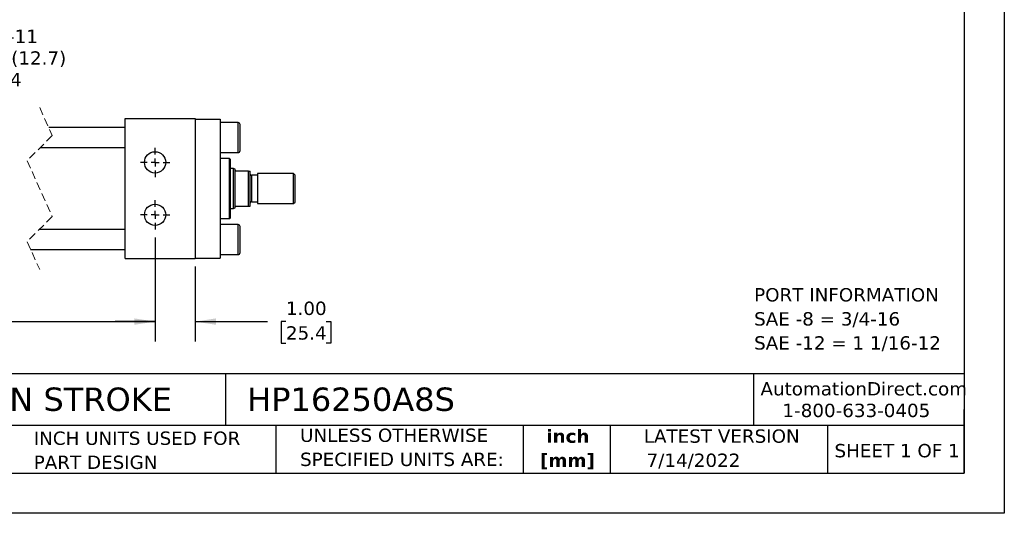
# Model space of a CAD drawing. Header units: inches. Extents: x 0 to 44, y 0 to 34.
# Tile 2 of 4: x 19.4 to 44, y 0 to 12.3. Entities that reach past the tile are written whole.
import ezdxf

# ---------------------------------------------------------------- set-up
doc = ezdxf.new("R2010")
doc.units = ezdxf.units.IN
doc.header["$LTSCALE"] = 4
doc.header["$MEASUREMENT"] = 0
for name, pattern in [('SLD-Center', [0.75, 0.6, -0.05, 0.05, -0.05]), ('SLD-Dashed', [0.075, 0.05, -0.025]), ('SLD-Solid', [0])]:
    doc.linetypes.add(name, pattern=pattern)
doc.layers.add('CENTER', color=40, linetype='SLD-Center')
doc.layers.add('DIMENSIONS', color=140, linetype='SLD-Solid', lineweight=25)
doc.layers.add('TEXT', color=140, linetype='SLD-Solid', lineweight=25)
doc.styles.add('SLDTEXTSTYLE0', font='VERDANA.TTF')
doc.styles.add('SLDTEXTSTYLE1', font='VERDANAB.TTF')
doc.dimstyles.new('SLDDIMSTYLE0', dxfattribs={"dimtxt": 0.339844, "dimasz": 0.52, "dimexe": 0, "dimexo": 0.0625, "dimgap": 0.084961, "dimtad": 0, "dimtih": 1, "dimtoh": 1, "dimrnd": 1e-09, "dimzin": 4, "dimdsep": 46, "dimtxsty": 'SLDTEXTSTYLE0', "dimsah": 1, "dimcen": 0.09, "dimadec": 0, "dimazin": 1, "dimtfac": 1, "dimtofl": 0, "dimtmove": 0, "dimatfit": 3, "dimfxl": 0, "dimfrac": 2, "dimtolj": 1, "dimtzin": 12, "dimarcsym": 0})
doc.dimstyles.new('SLDDIMSTYLE3', dxfattribs={"dimtxt": 0.339844, "dimasz": 0.52, "dimexe": 0, "dimexo": 0.0625, "dimgap": 0.084961, "dimtad": 0, "dimtih": 1, "dimtoh": 1, "dimrnd": 1e-09, "dimzin": 4, "dimdsep": 46, "dimtxsty": 'SLDTEXTSTYLE0', "dimsah": 1, "dimcen": 0.09, "dimadec": 0, "dimazin": 1, "dimtfac": 1, "dimtmove": 0, "dimatfit": 0, "dimfxl": 0, "dimfrac": 2, "dimtolj": 1, "dimtzin": 12, "dimarcsym": 0})
doc.dimstyles.new('SLDDIMSTYLE6', dxfattribs={"dimtxt": 0.339844, "dimasz": 0.52, "dimexe": 0, "dimexo": 0.0625, "dimgap": 0.084961, "dimtad": 0, "dimtih": 1, "dimtoh": 1, "dimrnd": 1e-09, "dimzin": 12, "dimdsep": 46, "dimtxsty": 'SLDTEXTSTYLE0', "dimsah": 1, "dimcen": 0, "dimadec": 0, "dimazin": 3, "dimtfac": 1, "dimtofl": 0, "dimtmove": 0, "dimatfit": 3, "dimfxl": 0, "dimfrac": 2, "dimtolj": 1, "dimtzin": 12, "dimarcsym": 0})

# ---------------------------------------------------------------- blocks, each defined once
blk = doc.blocks.new('SW_NOTE_0')
at = {"layer": 'TEXT', "color": 0, "char_height": 0.33333, "attachment_point": 1, "style": 'SLDTEXTSTYLE0'}
for s, insert in [('PORT INFORMATION', (0, 0.423)), ('SAE -8 = 3/4-16', (0, -0.179)), ('SAE -12 = 1 1/16-12', (0, -0.78))]:
    blk.add_mtext(s, dxfattribs=dict(at, insert=insert))
blk = doc.blocks.new('SW_NOTE_0_1')
at = {"layer": 'TEXT', "color": 0, "char_height": 0.3333, "attachment_point": 2, "style": 'SLDTEXTSTYLE1'}
for s, insert in [('inch', (0.5, 0.423)), ('[mm]', (0.489, -0.179))]:
    blk.add_mtext(s, dxfattribs=dict(at, insert=insert))
blk = doc.blocks.new('SW_NOTE_0_2')
at = {"layer": 'TEXT', "color": 0, "char_height": 0.33333, "attachment_point": 1, "style": 'SLDTEXTSTYLE0'}
for s, insert in [('UNLESS OTHERWISE ', (0, 0.423)), ('SPECIFIED UNITS ARE:', (0, -0.179))]:
    blk.add_mtext(s, dxfattribs=dict(at, insert=insert))
blk = doc.blocks.new('SW_NOTE_0_6')
at = {"layer": 'TEXT', "color": 0, "char_height": 0.33333, "attachment_point": 1, "style": 'SLDTEXTSTYLE0'}
for s, insert in [('INCH UNITS USED FOR ', (0, 0.423)), ('PART DESIGN', (0, -0.179))]:
    blk.add_mtext(s, dxfattribs=dict(at, insert=insert))
blk = doc.blocks.new('_D_19')
at = {"layer": 'DIMENSIONS'}
for p, q in [((15.842, 6.897), (15.842, 4.294)), ((22.772, 6.897), (22.772, 4.294)), ((17.922, 4.794), (18.033, 5.016)), ((18.033, 5.016), (18.255, 4.572)), ((13.578, 4.794), (13.464, 4.794)), ((13.464, 4.794), (13.464, 4.254)), ((14.871, 4.794), (14.985, 4.794)), ((14.985, 4.794), (14.985, 4.254)), ((15.842, 4.794), (15.331, 4.794)), ((15.842, 4.794), (17.922, 4.794)), ((18.255, 4.572), (18.366, 4.794)), ((18.366, 4.794), (22.772, 4.794)), ((13.464, 4.254), (13.578, 4.254)), ((14.985, 4.254), (14.871, 4.254))]:
    blk.add_line(p, q, dxfattribs=at)
for points in [[(15.842, 4.794), (16.362, 4.714), (16.362, 4.874)], [(22.772, 4.794), (22.252, 4.874), (22.252, 4.714)]]:
    blk.add_solid(points, dxfattribs=at)
at = {"layer": 'DIMENSIONS', "char_height": 0.3333, "attachment_point": 1, "style": 'SLDTEXTSTYLE0'}
for s, insert in [('11.00', (13.578, 5.293)), ('279.4', (13.578, 4.677))]:
    blk.add_mtext(s, dxfattribs=dict(at, insert=insert))
blk = doc.blocks.new('_D_20')
at = {"layer": 'DIMENSIONS'}
for p, q in [((22.772, 6.897), (22.772, 4.294)), ((23.772, 6.169), (23.772, 4.294)), ((22.772, 4.794), (21.772, 4.794)), ((23.772, 4.794), (25.58, 4.794)), ((26.041, 4.794), (25.926, 4.794)), ((25.926, 4.794), (25.926, 4.254)), ((27.05, 4.794), (27.165, 4.794)), ((27.165, 4.794), (27.165, 4.254)), ((25.926, 4.254), (26.041, 4.254)), ((27.165, 4.254), (27.05, 4.254))]:
    blk.add_line(p, q, dxfattribs=at)
for points in [[(22.772, 4.794), (22.252, 4.874), (22.252, 4.714)], [(23.772, 4.794), (24.292, 4.714), (24.292, 4.874)]]:
    blk.add_solid(points, dxfattribs=at)
at = {"layer": 'DIMENSIONS', "char_height": 0.3333, "attachment_point": 1, "style": 'SLDTEXTSTYLE0'}
for s, insert in [('1.00', (26.041, 5.293)), ('25.4', (26.041, 4.677))]:
    blk.add_mtext(s, dxfattribs=dict(at, insert=insert))
blk = doc.blocks.new('SW_SYMBOL_HOLE_DEPTH')
at = {"layer": 'DIMENSIONS', "color": 0}
for p, q in [((0, 137.8), (126, 137.8)), ((63, 137.8), (63, 11.8)), ((15.7, 87.4), (63, 11.8)), ((110.2, 87.4), (63, 11.8))]:
    blk.add_line(p, q, dxfattribs=at)
blk = doc.blocks.new('_D_21')
at = {"layer": 'DIMENSIONS'}
for p, q in [((15.911, 9.031), (16.545, 11.398)), ((16.545, 11.398), (17.42, 11.398))]:
    blk.add_line(p, q, dxfattribs=at)
blk.add_solid([(15.911, 9.031), (16.123, 9.513), (15.968, 9.554)], dxfattribs=at)
at = {"layer": 'DIMENSIONS', "xscale": 0.002688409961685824, "yscale": 0.002688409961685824, "zscale": 0.002688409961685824}
blk.add_blockref('SW_SYMBOL_HOLE_DEPTH', (17.67, 11.173), dxfattribs=at)
at = {"layer": 'DIMENSIONS', "char_height": 0.3333, "attachment_point": 1, "style": 'SLDTEXTSTYLE0'}
for s, insert in [('5/8-11', (18.358, 12.092)), ('0.50(12.7)', (18.156, 11.551)), ('X4', (18.831, 11.011))]:
    blk.add_mtext(s, dxfattribs=dict(at, insert=insert))
blk = doc.blocks.new('SW_CENTERMARKSYMBOL_8')
at = {"layer": 'CENTER', "color": 0}
for p, q in [((0, 0.2), (0, 0.366)), ((-0.2, 0), (-0.366, 0)), ((0, 0), (-0.1, 0)), ((0, 0), (0, 0.1)), ((0, 0), (0, -0.1)), ((0, 0), (0.1, 0)), ((0.2, 0), (0.366, 0)), ((0, -0.2), (0, -0.366))]:
    blk.add_line(p, q, dxfattribs=at)
blk = doc.blocks.new('SW_CENTERMARKSYMBOL_9')
at = {"layer": 'CENTER', "color": 0}
for p, q in [((0, 0.2), (0, 0.366)), ((-0.2, 0), (-0.366, 0)), ((0, 0), (-0.1, 0)), ((0, 0), (0, 0.1)), ((0, 0), (0, -0.1)), ((0, 0), (0.1, 0)), ((0.2, 0), (0.366, 0)), ((0, -0.2), (0, -0.366))]:
    blk.add_line(p, q, dxfattribs=at)

msp = doc.modelspace()

# ---------------------------------------------------------------- linework, layer by layer
at = {"color": 7, "linetype": 'SLD-Solid'}
for p, q in [((44, 34), (44, 0)), ((44, 0), (0, 0))]:
    msp.add_line(p, q, dxfattribs=at)
at = {"color": 7, "linetype": 'SLD-Dashed', "lineweight": 18}
for p, q in [((19.886, 10.144), (20.201, 9.446)), ((20.201, 9.446), (19.571, 8.816)), ((19.571, 8.816), (20.201, 7.421)), ((20.201, 7.421), (19.571, 6.791)), ((19.571, 6.791), (19.886, 6.094))]:
    msp.add_line(p, q, dxfattribs=at)
for p, q in [((22.022, 9.869), (23.772, 9.869)), ((22.022, 6.369), (22.022, 9.869)), ((23.772, 9.869), (23.772, 6.369)), ((23.772, 9.859), (24.397, 9.859)), ((24.397, 9.859), (24.397, 6.379)), ((22.022, 9.644), (20.112, 9.644)), ((24.847, 9.769), (24.397, 9.769)), ((24.847, 9.019), (24.847, 9.769)), ((24.897, 9.394), (24.897, 9.719)), ((24.897, 9.069), (24.897, 9.394)), ((19.899, 9.144), (22.022, 9.144)), ((24.397, 9.019), (24.847, 9.019)), ((24.634, 8.868), (24.397, 8.868)), ((24.654, 8.848), (24.634, 8.868)), ((24.634, 8.119), (24.634, 8.868)), ((24.654, 7.389), (24.654, 8.848)), ((24.728, 8.619), (24.654, 8.619)), ((24.772, 8.603), (24.728, 8.619)), ((24.728, 7.619), (24.728, 8.619)), ((24.772, 8.588), (24.772, 8.603)), ((24.772, 7.65), (24.772, 8.588)), ((25.108, 8.556), (24.804, 8.556)), ((25.108, 7.681), (25.108, 8.556)), ((25.108, 8.556), (25.147, 8.556)), ((25.147, 7.681), (25.147, 8.556)), ((25.335, 8.451), (25.179, 8.451)), ((25.179, 8.451), (25.179, 7.787)), ((26.233, 8.494), (25.335, 8.494)), ((25.335, 8.494), (25.335, 7.744)), ((26.272, 8.454), (26.233, 8.494)), ((26.233, 7.744), (26.233, 8.494)), ((26.272, 7.783), (26.272, 8.454)), ((24.634, 7.369), (24.634, 8.119)), ((24.728, 7.619), (24.772, 7.635)), ((24.772, 7.635), (24.772, 7.65)), ((24.804, 7.681), (25.108, 7.681)), ((25.108, 7.681), (25.147, 7.681)), ((25.179, 7.787), (25.335, 7.787)), ((25.335, 7.744), (26.233, 7.744)), ((26.233, 7.744), (26.272, 7.783)), ((24.634, 7.369), (24.654, 7.389)), ((24.654, 7.619), (24.728, 7.619)), ((24.397, 7.369), (24.634, 7.369)), ((24.847, 7.219), (24.397, 7.219)), ((24.847, 6.469), (24.847, 7.219)), ((24.897, 6.519), (24.897, 7.169)), ((22.022, 7.094), (19.874, 7.094)), ((19.66, 6.594), (22.022, 6.594)), ((24.397, 6.469), (24.847, 6.469)), ((22.022, 6.369), (23.772, 6.369)), ((23.772, 6.379), (24.397, 6.379))]:
    msp.add_line(p, q)
for centre in [(22.772, 8.775), (22.772, 7.463)]:
    msp.add_circle(centre, 0.266)
for centre, radius, start, end in [((24.847, 9.719), 0.05, 0.0002, 89.9996), ((24.847, 9.069), 0.05, 270.0004, 359.9998), ((25.179, 8.482), 0.0312, 179.9986, 270.0006), ((25.179, 7.756), 0.0312, 89.9994, 180.0014), ((24.847, 7.169), 0.05, 0.0002, 89.9996), ((24.847, 6.519), 0.05, 270.0004, 359.9998)]:
    msp.add_arc(centre, radius, start, end)
for points, knots in [([(24.804, 8.556), (24.802, 8.556), (24.799, 8.556), (24.793, 8.558), (24.786, 8.561), (24.777, 8.569), (24.773, 8.579), (24.772, 8.587), (24.772, 8.588)], [0, 0, 0, 0, 0.098559, 0.207709, 0.349036, 0.555812, 0.944336, 1, 1, 1, 1]), ([(24.772, 7.65), (24.774, 7.657), (24.775, 7.666), (24.784, 7.675), (24.79, 7.679), (24.797, 7.681), (24.801, 7.681), (24.803, 7.681), (24.804, 7.681)], [0, 0, 0, 0, 0.42468, 0.549719, 0.758999, 0.859441, 0.975081, 1, 1, 1, 1])]:
    msp.add_open_spline(points, degree=3, knots=knots)
at = {"layer": 'TEXT'}
for p, q in [((43, 33), (43, 1)), ((43, 3.484), (1, 3.484)), ((24.529, 3.484), (24.529, 2.2)), ((37.728, 3.484), (37.728, 2.2)), ((43, 1), (43, 2.6)), ((43, 2.2), (1, 2.2)), ((25.792, 2.2), (25.792, 1)), ((31.972, 2.2), (31.972, 1)), ((34.144, 2.2), (34.144, 1)), ((39.582, 2.2), (39.582, 1)), ((1, 1), (43, 1))]:
    msp.add_line(p, q, dxfattribs=at)

# ---------------------------------------------------------------- block references
at = {"layer": 'CENTER'}
for name, p in [('SW_CENTERMARKSYMBOL_8', (22.772, 8.775)), ('SW_CENTERMARKSYMBOL_9', (22.772, 7.463))]:
    msp.add_blockref(name, p, dxfattribs=at)
at = {"layer": 'TEXT'}
for name, p in [('SW_NOTE_0', (37.746, 5.208)), ('SW_NOTE_0_6', (19.737, 1.622)), ('SW_NOTE_0_2', (26.395, 1.696)), ('SW_NOTE_0_1', (32.59, 1.673))]:
    msp.add_blockref(name, p, dxfattribs=at)

# ---------------------------------------------------------------- texts
at = {"layer": 'TEXT', "style": 'SLDTEXTSTYLE0'}
for s, insert, char_height, attachment_point in [('AutomationDirect.com', (37.905, 3.281), 0.33333, 1), ('HYDRAULIC CYLINDER: NFPA, 2.5IN BORE, 8IN STROKE', (1.254, 3.145), 0.58333, 1), ('HP16250A8S', (25.072, 3.145), 0.5833, 1), ('1-800-633-0405', (38.455, 2.74), 0.33333, 1), ('LATEST VERSION', (36.937, 2.098), 0.33333, 2), ('SHEET 1 OF 1', (39.755, 1.734), 0.33333, 1), ('7/14/2022', (35.057, 1.494), 0.3333, 1)]:
    msp.add_mtext(s, dxfattribs=dict(at, insert=insert, char_height=char_height, attachment_point=attachment_point))

# ---------------------------------------------------------------- dimensions: what is measured, and where the dimension line sits
at = {"layer": 'DIMENSIONS'}
dim = msp.add_diameter_dim_2p(p1=(15.773, 8.518), p2=(15.911, 9.031), text='5/8-11\\P{\\fGDT;x}0.50(12.7)\\PX4', dimstyle='SLDDIMSTYLE6', override={"dimpost": '<>'}, dxfattribs=at)
dim.commit()
dim.dimension.update_dxf_attribs({"geometry": '_D_21', "text_midpoint": (19.125, 11.398), "dimtype": 163})
dim = msp.add_linear_dim(base=(22.772, 4.794), p1=(15.842, 7.097), p2=(22.772, 7.097), angle=0, text='11.00', dimstyle='SLDDIMSTYLE0', dxfattribs=at)
dim.commit()
dim.dimension.update_dxf_attribs({"geometry": '_D_19', "text_midpoint": (14.224, 4.794), "dimtype": 160})
dim = msp.add_linear_dim(base=(23.772, 4.794), p1=(22.772, 7.097), p2=(23.772, 6.369), dimstyle='SLDDIMSTYLE3', dxfattribs=at)
dim.commit()
dim.dimension.update_dxf_attribs({"geometry": '_D_20', "text_midpoint": (26.545, 4.794), "dimtype": 160})

doc.saveas('drawing.dxf')
